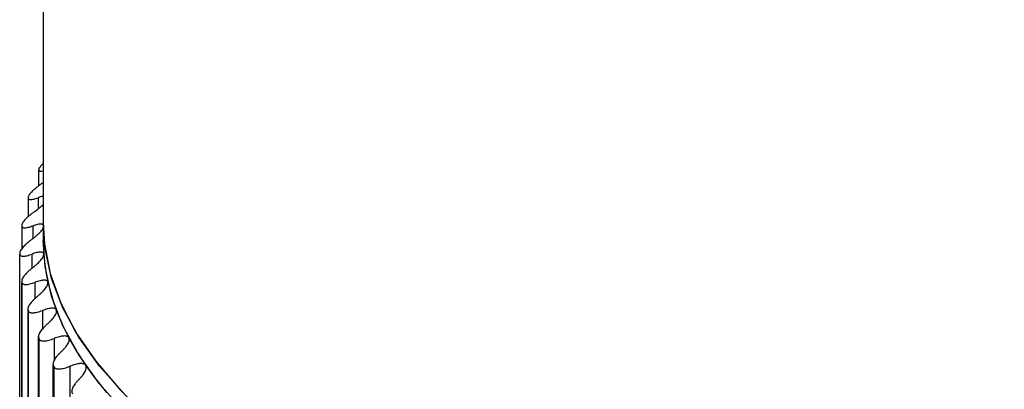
# Paper-space layout '_Dimétrica' of a CAD drawing. Header units: millimetres. Extents: x -40.5 to 42.3, y -20.2 to 56.9.
# Tile 3 of 8: x -36 to -15.1, y -3.5 to 4.3. Entities that reach past the tile are written whole.
import ezdxf

# ---------------------------------------------------------------- set-up
doc = ezdxf.new("R2010")
doc.units = ezdxf.units.MM

psp = doc.layouts.new('_Dimétrica')

# ---------------------------------------------------------------- linework, layer by layer
at = {"color": 7, "linetype": 'Continuous', "lineweight": 25}
for p, q in [((-35.5, 36.855), (-35.5, -0.377)), ((-35.599, 1.119), (-35.599, 0.78)), ((-35.584, 1.16), (-35.593, 1.139)), ((-35.822, 0.527), (-35.822, 0.126)), ((-35.813, 0.562), (-35.82, 0.54)), ((-35.609, 0.53), (-35.609, 0.294)), ((-35.956, -0.068), (-35.956, -0.554)), ((-35.952, -0.04), (-35.955, -0.061)), ((-35.722, -0.068), (-35.722, -0.337)), ((-36, -0.642), (-36, -0.664)), ((-36, -8.112), (-36, -0.664)), ((-35.745, -0.667), (-35.745, -0.95)), ((-35.958, -1.235), (-35.958, -8.687)), ((-35.957, -1.245), (-35.954, -1.267)), ((-35.957, -1.245), (-35.957, -8.694)), ((-35.954, -8.715), (-35.954, -1.267)), ((-35.677, -1.265), (-35.677, -1.61)), ((-35.826, -1.827), (-35.826, -9.282)), ((-35.823, -1.847), (-35.817, -1.869)), ((-35.823, -1.847), (-35.823, -9.295)), ((-35.817, -9.317), (-35.817, -1.869)), ((-35.519, -1.862), (-35.519, -2.256)), ((-35.605, -2.415), (-35.605, -9.875)), ((-35.599, -2.445), (-35.59, -2.467)), ((-35.599, -2.445), (-35.599, -9.894)), ((-35.59, -9.915), (-35.59, -2.467)), ((-35.272, -2.455), (-35.272, -2.925)), ((-35.295, -2.998), (-35.295, -10.462)), ((-35.285, -3.039), (-35.272, -3.061)), ((-35.285, -3.039), (-35.285, -10.488)), ((-35.272, -10.509), (-35.272, -3.061)), ((-34.935, -3.043), (-34.935, -10.777))]:
    psp.add_line(p, q, dxfattribs=at)
at = {"color": 7, "linetype": 'Continuous', "lineweight": 25, "flags": 128}
for points in [[(-35.5, 0), (-35.474, -0.449), (-35.352, -1.078), (-35.13, -1.704), (-34.808, -2.325), (-34.388, -2.939), (-33.87, -3.545), (-33.256, -4.141), (-32.548, -4.725), (-31.747, -5.295), (-30.857, -5.851), (-29.879, -6.39), (-28.816, -6.911), (-27.672, -7.413), (-26.449, -7.893), (-25.151, -8.351), (-23.782, -8.785), (-22.346, -9.195), (-20.846, -9.578), (-19.287, -9.935), (-17.673, -10.263), (-16.01, -10.562), (-14.301, -10.831), (-12.551, -11.069)], [(-13.99, -10.876), (-15.708, -10.612), (-17.381, -10.318), (-19.005, -9.995), (-20.576, -9.643), (-22.087, -9.264), (-23.536, -8.859), (-24.918, -8.428), (-26.23, -7.974), (-27.466, -7.497), (-28.625, -6.999), (-29.703, -6.481), (-30.696, -5.944), (-31.603, -5.391), (-32.419, -4.822), (-33.144, -4.239), (-33.774, -3.645), (-34.308, -3.04), (-34.745, -2.427), (-35.084, -1.806), (-35.323, -1.181), (-35.461, -0.552), (-35.5, 0)], [(-13.99, -11.253), (-15.708, -10.989), (-17.381, -10.695), (-19.005, -10.372), (-20.576, -10.02), (-22.087, -9.641), (-23.536, -9.236), (-24.918, -8.805), (-26.23, -8.351), (-27.466, -7.874), (-28.625, -7.376), (-29.703, -6.858), (-30.696, -6.321), (-31.603, -5.768), (-32.419, -5.199), (-33.144, -4.617), (-33.774, -4.022), (-34.308, -3.417), (-34.745, -2.804), (-35.084, -2.184), (-35.323, -1.558), (-35.461, -0.929), (-35.5, -0.377)]]:
    psp.add_lwpolyline(points, dxfattribs=at)
at = {"color": 7, "linetype": 'Continuous', "lineweight": 25}
for centre, radius, start, end in [((-31.547, -0.377), 3.953, 180.002, 184.2217), ((-31.433, -0.366), 4.068, 184.2559, 192.7235), ((-31.079, -0.284), 4.43, 192.7496, 200.7481), ((-30.495, -0.062), 5.056, 200.7633, 208.0879), ((-29.691, 0.368), 5.967, 208.0929, 214.6506), ((-28.681, 1.066), 7.196, 214.6485, 220.4367)]:
    psp.add_arc(centre, radius, start, end, dxfattribs=at)
for points, knots in [([(-35.5, 1.256), (-35.516, 1.242), (-35.558, 1.204), (-35.574, 1.177), (-35.584, 1.16)], [0, 0, 0, 0, 0.375152, 1, 1, 1, 1]), ([(-35.593, 1.139), (-35.596, 1.125), (-35.603, 1.099), (-35.567, 1.086), (-35.522, 1.093), (-35.5, 1.097)], [0, 0, 0, 0, 0.341442, 0.682341, 1, 1, 1, 1]), ([(-35.515, 0.841), (-35.534, 0.827), (-35.572, 0.801), (-35.625, 0.762), (-35.672, 0.723), (-35.715, 0.686), (-35.752, 0.65), (-35.781, 0.617), (-35.803, 0.586), (-35.81, 0.57), (-35.813, 0.562)], [0, 0, 0, 0, 0.129351, 0.25442, 0.37715, 0.499598, 0.624418, 0.748826, 0.875523, 1, 1, 1, 1]), ([(-35.82, 0.54), (-35.821, 0.535), (-35.823, 0.525), (-35.821, 0.514), (-35.814, 0.503), (-35.799, 0.495), (-35.766, 0.49), (-35.707, 0.497), (-35.642, 0.519), (-35.609, 0.53)], [0, 0, 0, 0, 0.082855, 0.165929, 0.250147, 0.374252, 0.499638, 0.745109, 1, 1, 1, 1]), ([(-35.5, 0.561), (-35.504, 0.56), (-35.533, 0.557), (-35.574, 0.542), (-35.609, 0.53)], [0, 0, 0, 0, 0.150751, 1, 1, 1, 1]), ([(-35.674, 0.244), (-35.693, 0.23), (-35.73, 0.204), (-35.781, 0.163), (-35.826, 0.124), (-35.866, 0.086), (-35.9, 0.05), (-35.927, 0.016), (-35.945, -0.015), (-35.95, -0.031), (-35.952, -0.04)], [0, 0, 0, 0, 0.129351, 0.25442, 0.37715, 0.499597, 0.624418, 0.748826, 0.875523, 1, 1, 1, 1]), ([(-35.674, 0.244), (-35.637, 0.272), (-35.571, 0.32), (-35.521, 0.366), (-35.5, 0.386)], [0, 0, 0, 0, 0.576217, 1, 1, 1, 1]), ([(-35.955, -0.061), (-35.956, -0.066), (-35.956, -0.076), (-35.952, -0.088), (-35.942, -0.098), (-35.925, -0.106), (-35.887, -0.11), (-35.824, -0.102), (-35.756, -0.079), (-35.722, -0.068)], [0, 0, 0, 0, 0.082855, 0.165929, 0.250147, 0.374252, 0.499638, 0.745109, 1, 1, 1, 1]), ([(-35.744, -0.354), (-35.725, -0.34), (-35.688, -0.312), (-35.64, -0.271), (-35.599, -0.233), (-35.55, -0.183), (-35.502, -0.124), (-35.493, -0.09), (-35.488, -0.073)], [0, 0, 0, 0, 0.136966, 0.265945, 0.387159, 0.500876, 0.756571, 1, 1, 1, 1]), ([(-35.519, -0.036), (-35.529, -0.032), (-35.552, -0.024), (-35.622, -0.035), (-35.687, -0.056), (-35.722, -0.068)], [0, 0, 0, 0, 0.252214, 0.602899, 1, 1, 1, 1]), ([(-35.744, -0.354), (-35.762, -0.368), (-35.798, -0.396), (-35.847, -0.437), (-35.89, -0.477), (-35.928, -0.515), (-35.959, -0.552), (-35.982, -0.587), (-35.997, -0.618), (-35.999, -0.634), (-36, -0.642)], [0, 0, 0, 0, 0.129351, 0.254419, 0.37715, 0.499597, 0.624418, 0.748826, 0.875523, 1, 1, 1, 1]), ([(-35.489, -0.668), (-35.491, -0.661), (-35.493, -0.647), (-35.509, -0.634), (-35.532, -0.625), (-35.573, -0.622), (-35.64, -0.631), (-35.708, -0.654), (-35.745, -0.667)], [0, 0, 0, 0, 0.120692, 0.24373, 0.369848, 0.499725, 0.734336, 1, 1, 1, 1]), ([(-36, -0.664), (-36, -0.669), (-35.999, -0.679), (-35.992, -0.69), (-35.98, -0.701), (-35.959, -0.709), (-35.918, -0.712), (-35.85, -0.703), (-35.78, -0.679), (-35.745, -0.667)], [0, 0, 0, 0, 0.082855, 0.165929, 0.250147, 0.374252, 0.499638, 0.745109, 1, 1, 1, 1]), ([(-35.723, -0.953), (-35.705, -0.938), (-35.67, -0.91), (-35.623, -0.868), (-35.584, -0.829), (-35.539, -0.779), (-35.496, -0.719), (-35.492, -0.685), (-35.489, -0.668)], [0, 0, 0, 0, 0.136966, 0.265945, 0.387158, 0.500876, 0.756571, 1, 1, 1, 1]), ([(-35.723, -0.953), (-35.741, -0.967), (-35.776, -0.996), (-35.823, -1.037), (-35.863, -1.078), (-35.898, -1.117), (-35.926, -1.155), (-35.946, -1.189), (-35.958, -1.221), (-35.957, -1.237), (-35.957, -1.245)], [0, 0, 0, 0, 0.129351, 0.254419, 0.377149, 0.499597, 0.624418, 0.748826, 0.875523, 1, 1, 1, 1]), ([(-35.401, -1.262), (-35.403, -1.255), (-35.408, -1.242), (-35.427, -1.228), (-35.453, -1.22), (-35.498, -1.218), (-35.569, -1.228), (-35.64, -1.252), (-35.677, -1.265)], [0, 0, 0, 0, 0.120692, 0.24373, 0.369848, 0.499726, 0.734336, 1, 1, 1, 1]), ([(-35.954, -1.267), (-35.953, -1.272), (-35.95, -1.282), (-35.941, -1.293), (-35.926, -1.304), (-35.903, -1.311), (-35.858, -1.313), (-35.786, -1.303), (-35.714, -1.278), (-35.677, -1.265)], [0, 0, 0, 0, 0.082855, 0.165929, 0.250147, 0.374252, 0.499638, 0.745109, 1, 1, 1, 1]), ([(-35.613, -1.551), (-35.595, -1.536), (-35.561, -1.507), (-35.517, -1.464), (-35.48, -1.425), (-35.438, -1.373), (-35.401, -1.313), (-35.401, -1.279), (-35.401, -1.262)], [0, 0, 0, 0, 0.136966, 0.265945, 0.387158, 0.500876, 0.756571, 1, 1, 1, 1]), ([(-35.613, -1.551), (-35.63, -1.566), (-35.663, -1.594), (-35.708, -1.637), (-35.746, -1.678), (-35.778, -1.718), (-35.803, -1.756), (-35.819, -1.791), (-35.828, -1.822), (-35.825, -1.839), (-35.823, -1.847)], [0, 0, 0, 0, 0.129351, 0.254419, 0.377149, 0.499597, 0.624418, 0.748826, 0.875523, 1, 1, 1, 1]), ([(-35.817, -1.869), (-35.815, -1.873), (-35.811, -1.883), (-35.8, -1.894), (-35.782, -1.904), (-35.756, -1.911), (-35.707, -1.913), (-35.631, -1.901), (-35.557, -1.875), (-35.519, -1.862)], [0, 0, 0, 0, 0.082855, 0.165929, 0.250147, 0.374252, 0.499638, 0.745109, 1, 1, 1, 1]), ([(-35.223, -1.854), (-35.226, -1.847), (-35.233, -1.834), (-35.255, -1.82), (-35.285, -1.813), (-35.333, -1.811), (-35.408, -1.823), (-35.481, -1.848), (-35.519, -1.862)], [0, 0, 0, 0, 0.120692, 0.24373, 0.369847, 0.499724, 0.734335, 1, 1, 1, 1]), ([(-35.412, -2.146), (-35.395, -2.131), (-35.362, -2.101), (-35.32, -2.058), (-35.286, -2.018), (-35.248, -1.966), (-35.216, -1.905), (-35.22, -1.871), (-35.223, -1.854)], [0, 0, 0, 0, 0.136965, 0.265943, 0.387155, 0.500872, 0.756569, 1, 1, 1, 1]), ([(-35.412, -2.146), (-35.428, -2.161), (-35.46, -2.19), (-35.502, -2.233), (-35.538, -2.275), (-35.567, -2.316), (-35.589, -2.354), (-35.602, -2.389), (-35.607, -2.421), (-35.602, -2.437), (-35.599, -2.445)], [0, 0, 0, 0, 0.129351, 0.254419, 0.377149, 0.499597, 0.624417, 0.748826, 0.875523, 1, 1, 1, 1]), ([(-35.59, -2.467), (-35.587, -2.472), (-35.581, -2.481), (-35.568, -2.492), (-35.548, -2.502), (-35.519, -2.509), (-35.467, -2.509), (-35.386, -2.497), (-35.31, -2.469), (-35.272, -2.455)], [0, 0, 0, 0, 0.082855, 0.165929, 0.250147, 0.374252, 0.499638, 0.745109, 1, 1, 1, 1]), ([(-34.955, -2.442), (-34.96, -2.435), (-34.969, -2.422), (-34.994, -2.409), (-35.027, -2.402), (-35.079, -2.401), (-35.158, -2.414), (-35.232, -2.441), (-35.272, -2.455)], [0, 0, 0, 0, 0.120692, 0.24373, 0.369847, 0.499724, 0.734335, 1, 1, 1, 1]), ([(-35.121, -2.737), (-35.105, -2.722), (-35.074, -2.691), (-35.035, -2.647), (-35.003, -2.607), (-34.969, -2.554), (-34.942, -2.493), (-34.951, -2.459), (-34.955, -2.442)], [0, 0, 0, 0, 0.136965, 0.265943, 0.387156, 0.500872, 0.756569, 1, 1, 1, 1]), ([(-35.121, -2.737), (-35.137, -2.752), (-35.168, -2.782), (-35.208, -2.826), (-35.24, -2.868), (-35.266, -2.909), (-35.285, -2.948), (-35.295, -2.983), (-35.296, -3.015), (-35.289, -3.031), (-35.285, -3.039)], [0, 0, 0, 0, 0.129351, 0.254419, 0.377149, 0.499597, 0.624417, 0.748826, 0.875523, 1, 1, 1, 1]), ([(-35.272, -3.061), (-35.269, -3.065), (-35.262, -3.075), (-35.246, -3.086), (-35.224, -3.095), (-35.192, -3.101), (-35.136, -3.101), (-35.052, -3.087), (-34.974, -3.058), (-34.935, -3.043)], [0, 0, 0, 0, 0.082855, 0.165929, 0.250147, 0.374252, 0.499638, 0.745109, 1, 1, 1, 1]), ([(-34.6, -3.025), (-34.606, -3.018), (-34.617, -3.005), (-34.645, -2.992), (-34.681, -2.986), (-34.736, -2.986), (-34.819, -3), (-34.895, -3.028), (-34.935, -3.043)], [0, 0, 0, 0, 0.120692, 0.24373, 0.369847, 0.499724, 0.734335, 1, 1, 1, 1]), ([(-34.742, -3.323), (-34.727, -3.307), (-34.697, -3.276), (-34.66, -3.231), (-34.632, -3.19), (-34.602, -3.137), (-34.58, -3.075), (-34.594, -3.041), (-34.6, -3.025)], [0, 0, 0, 0, 0.136965, 0.265943, 0.387156, 0.500873, 0.75657, 1, 1, 1, 1]), ([(-34.742, -3.323), (-34.757, -3.338), (-34.787, -3.368), (-34.824, -3.413), (-34.854, -3.456), (-34.877, -3.497), (-34.892, -3.536), (-34.899, -3.571), (-34.896, -3.603), (-34.887, -3.619), (-34.882, -3.627)], [0, 0, 0, 0, 0.129351, 0.254419, 0.377149, 0.499596, 0.624417, 0.748826, 0.875523, 1, 1, 1, 1])]:
    psp.add_open_spline(points, degree=3, knots=knots, dxfattribs=at)

doc.saveas('drawing.dxf')
